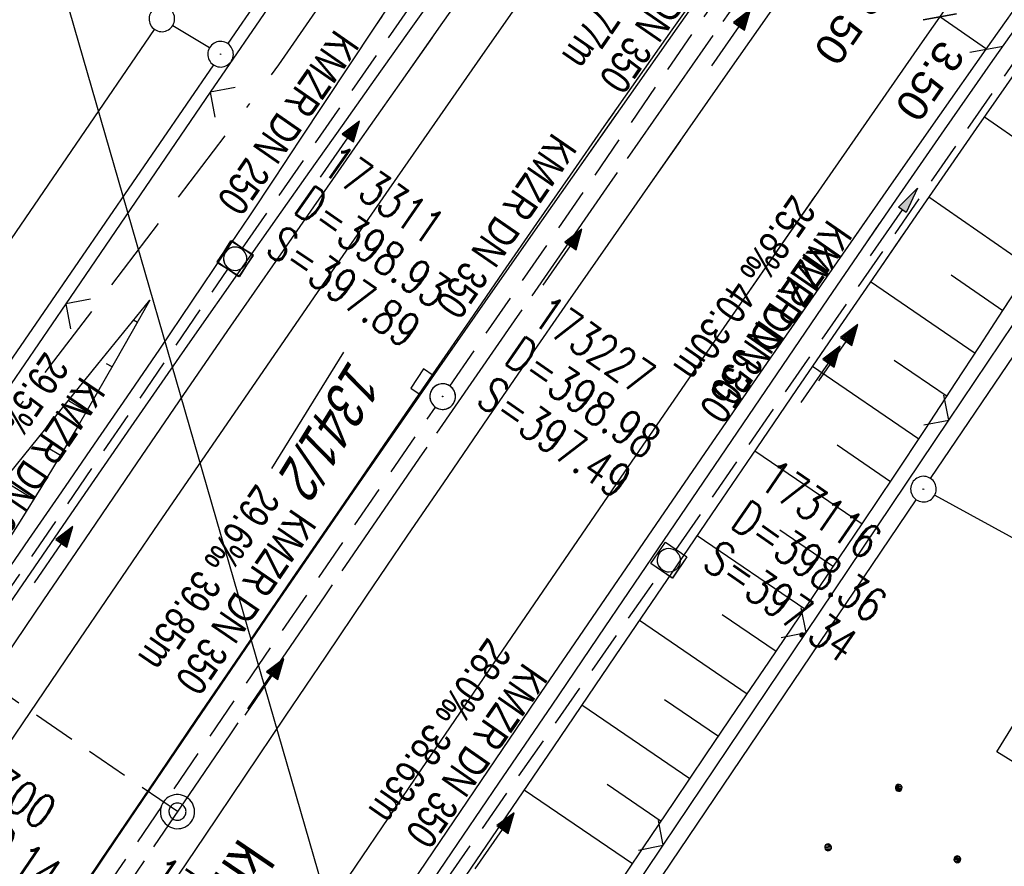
# Model space of a CAD drawing. Extents: x 508608 to 509338, y 452280 to 453218.
# Tile 5 of 29: x 508743 to 508801, y 452381 to 452431. Entities that reach past the tile are written whole.
import ezdxf

# ---------------------------------------------------------------- set-up
doc = ezdxf.new("R2010")
doc.units = 0
doc.header["$LTSCALE"] = 10
doc.header["$MEASUREMENT"] = 0
for name, pattern in [('ACAD_ISO16W100', [73, 15, -6.5, 15, -6.5, 15, -7, 1, -7]), ('ACHSE', [5.5, 4, -0.5, 0.5, -0.5]), ('AUSGEZOGEN', [0]), ('LT00', [0]), ('LT17', [0.15, 0.1, -0.05]), ('STRICHLINIE2', [0.375, 0.25, -0.125])]:
    doc.linetypes.add(name, pattern=pattern)
doc.layers.get('0').update_dxf_attribs({"linetype": 'LT00'})
for name, color, linetype in [('--EK_FBR', 250, 'LT00'), ('--EK_Halt-Pfeil', 4, 'LT00'), ('--EK_Haltung', 7, 'STRICHLINIE2'), ('--EK_Haltung-Text', 140, 'LT00'), ('--EK_Schacht-Text', 5, 'LT00'), ('--EK_ST-93-1', 30, 'LT17'), ('--EL_DFK_AB_L', 21, 'LT00'), ('--EL_DFK_AB_P', 7, 'LT00'), ('--EL_Halt-Pfeil', 4, 'LT00'), ('--EL_Haltung', 182, 'STRICHLINIE2'), ('--EL_Haltung-Text', 182, 'LT00'), ('-AX-093', 35, 'ACHSE'), ('-ST-93-1', 250, 'LT00'), ('-ST-93-5', 250, 'LT00'), ('BAB-KABEL', 220, 'ACAD_ISO16W100'), ('BEMAßUNG', 255, 'Continuous'), ('BW_TEXT_B', 20, 'AUSGEZOGEN'), ('DFK_AB_FLNR', 7, 'Continuous'), ('DFK_AB_L', 21, 'LT00'), ('DFK_AB_P', 7, 'LT00'), ('DFK_GZPKT', 250, 'LT00'), ('DFK_KATASTER', 250, 'LT00'), ('DFK_NUTZUNG', 250, 'LT00'), ('PFEIL', 140, 'AUSGEZOGEN'), ('STROM_FREILTG', 80, 'STROMFREILEITUNG'), ('V119_AFBR_BAB', 250, 'LT00'), ('V119_BOESCH', 250, 'LT00'), ('V119_BOSCHUNG', 250, 'LT00'), ('V119_GRABEN', 250, 'LT00'), ('V119_H_BORD', 8, 'LT00'), ('V119_KA_MULD', 182, 'LT00'), ('V119_KA_PRUF', 182, 'LT00'), ('V119_LD_MARK', 250, 'LT00'), ('V119_SINKK', 182, 'LT00'), ('V119_ZAUN', 40, 'LT00'), ('V120_AFBR_BAB', 250, 'LT00'), ('V120_BOESCH', 250, 'LT00'), ('V120_BOSCHUNG', 250, 'LT00'), ('V120_GRABEN', 250, 'LT00'), ('V120_H_BORD', 8, 'LT00'), ('V120_KA_MULD', 182, 'LT00'), ('V120_KA_PRUF', 182, 'LT00'), ('V120_LD_MARK', 2, 'LT00'), ('V120_SINKK', 182, 'LT00'), ('V120_ZAUN', 40, 'LT00')]:
    doc.layers.add(name, color=color, linetype=linetype)
doc.styles.add('Arial', font='ARIAL.TTF')
doc.styles.add('Arial Fett', font='txt', dxfattribs={"width": 0.8})
doc.styles.add('Haltungsbeschriftung', font='ARIAL.TTF', dxfattribs={"width": 0.75})
doc.styles.add('schachtbeschriftung', font='romans.shx', dxfattribs={"width": 0.75, "height": 2})
doc.styles.get("Standard").update_dxf_attribs({"font": 'ARIAL.TTF'})
doc.styles.add('Strom', font='txt-alt.shx')
doc.linetypes.add('STROMFREILEITUNG', pattern='A,12.7,-5.5,["xx",Strom,S=2.5,R=0,X=-2.6,Y=-0.85],-4.35', length=22.55)

# ---------------------------------------------------------------- blocks, each defined once
blk = doc.blocks.new('SYMB7010')
at = {"color": 0, "linetype": 'ByBlock'}
for points in [[(-0.031408, 0.499213), (-0.093728, 0.49134), (-0.15457, 0.475719), (-0.212975, 0.452595), (-0.268021, 0.422333), (-0.31884, 0.385411), (-0.36463, 0.342411), (-0.40467, 0.29401), (-0.438329, 0.240973), (-0.465074, 0.184136), (-0.484486, 0.124395), (-0.496256, 0.062692), (-0.5002, 0)], [(0.5002, 0), (0.496256, 0.062692), (0.484485, 0.124395), (0.465074, 0.184136), (0.438329, 0.240973), (0.40467, 0.29401), (0.36463, 0.342411), (0.31884, 0.385411), (0.268021, 0.422333), (0.212975, 0.452595), (0.15457, 0.475719), (0.093728, 0.49134), (0.031408, 0.499213), (-0.031408, 0.499213)], [(-0.5002, 0), (-0.496256, -0.062692), (-0.484486, -0.124395), (-0.465075, -0.184136), (-0.438329, -0.240973), (-0.404671, -0.29401), (-0.36463, -0.342411), (-0.31884, -0.385411), (-0.268021, -0.422333), (-0.212975, -0.452595), (-0.154571, -0.475719), (-0.093728, -0.49134), (-0.031408, -0.499213), (0.031408, -0.499213)], [(0.031408, -0.499213), (0.093728, -0.491341), (0.15457, -0.475719), (0.212975, -0.452595), (0.268021, -0.422333), (0.31884, -0.385411), (0.36463, -0.342411), (0.404671, -0.294011), (0.438329, -0.240974), (0.465075, -0.184136), (0.484486, -0.124395), (0.496256, -0.062692), (0.500201, 0)]]:
    blk.add_lwpolyline(points, dxfattribs=at)
blk = doc.blocks.new('SYMB0003')
at = {"color": 0, "linetype": 'ByBlock'}
for p, q in [((-0.015712, 0), (0.010166, 0.012015)), ((0, -0.021257), (-0.015712, 0)), ((0.010166, 0.012015), (0, -0.021257))]:
    blk.add_line(p, q, dxfattribs=at)
for points in [[(-0.031395, 0.499013), (-0.093691, 0.491144), (-0.154509, 0.475528), (-0.21289, 0.452414), (-0.267913, 0.422164), (-0.318712, 0.385257), (-0.364484, 0.342274), (-0.404509, 0.293893), (-0.438154, 0.240877), (-0.464888, 0.184062), (-0.484292, 0.124345), (-0.496058, 0.062667), (-0.5, 0)], [(0.5, 0), (0.496057, 0.062667), (0.484292, 0.124345), (0.464888, 0.184062), (0.438153, 0.240877), (0.404509, 0.293893), (0.364484, 0.342274), (0.318712, 0.385257), (0.267913, 0.422164), (0.21289, 0.452414), (0.154509, 0.475528), (0.093691, 0.491144), (0.031395, 0.499013), (-0.031395, 0.499013)], [(-0.5, 0), (-0.496058, -0.062667), (-0.484292, -0.124345), (-0.464888, -0.184062), (-0.438154, -0.240877), (-0.404509, -0.293893), (-0.364485, -0.342274), (-0.318712, -0.385257), (-0.267914, -0.422164), (-0.21289, -0.452414), (-0.154509, -0.475529), (-0.093691, -0.491144), (-0.031395, -0.499014), (0.031395, -0.499014)], [(0.031395, -0.499014), (0.093691, -0.491144), (0.154509, -0.475529), (0.21289, -0.452414), (0.267914, -0.422164), (0.318712, -0.385257), (0.364485, -0.342274), (0.404509, -0.293893), (0.438154, -0.240877), (0.464889, -0.184062), (0.484292, -0.124345), (0.496058, -0.062667), (0.5, 0)]]:
    blk.add_lwpolyline(points, dxfattribs=at)
blk = doc.blocks.new('Ackerland7')
at = {"layer": 'DFK_NUTZUNG', "color": 0, "linetype": 'ByBlock'}
for p, q in [((-4, 3.928), (-4, 3.67)), ((-3.95, 3.628), (-3.95, 3.97)), ((-3.9, 3.99), (-3.9, 3.607)), ((-3.85, 3.601), (-3.85, 3.997)), ((-3.8, 3.99), (-3.8, 3.607)), ((-3.75, 3.628), (-3.75, 3.97)), ((-3.7, 3.928), (-3.7, 3.67)), ((-3.65, 3.798), (-3.65, 3.8)), ((3.7, 3.929), (3.7, 3.671)), ((3.75, 3.629), (3.75, 3.971)), ((3.8, 3.992), (3.8, 3.608)), ((3.85, 3.602), (3.85, 3.998)), ((3.9, 3.992), (3.9, 3.608)), ((3.95, 3.629), (3.95, 3.971)), ((4, 3.929), (4, 3.671)), ((4.05, 3.799), (4.05, 3.801)), ((-7.85, 0.129), (-7.85, -0.129)), ((-7.8, -0.171), (-7.8, 0.171)), ((-7.75, 0.192), (-7.75, -0.192)), ((-7.7, -0.198), (-7.7, 0.198)), ((-7.65, 0.192), (-7.65, -0.192)), ((-7.6, -0.171), (-7.6, 0.171)), ((-7.55, 0.129), (-7.55, -0.129)), ((-7.5, -0.001), (-7.5, 0.001)), ((-0.15, 0.129), (-0.15, -0.129)), ((-0.1, -0.171), (-0.1, 0.171)), ((-0.05, 0.192), (-0.05, -0.192)), ((0, -0.198), (0, 0.198)), ((0.05, 0.192), (0.05, -0.192)), ((0.1, -0.171), (0.1, 0.171)), ((0.15, 0.129), (0.15, -0.129)), ((0.2, -0.001), (0.2, 0.001)), ((7.55, 0.129), (7.55, -0.129)), ((7.6, -0.171), (7.6, 0.171)), ((7.65, 0.192), (7.65, -0.192)), ((7.7, -0.198), (7.7, 0.198)), ((7.75, 0.192), (7.75, -0.192)), ((7.8, -0.171), (7.8, 0.171)), ((7.85, 0.129), (7.85, -0.129)), ((7.9, -0.001), (7.9, 0.001)), ((-4, -3.671), (-4, -3.929)), ((-3.95, -3.971), (-3.95, -3.629)), ((-3.9, -3.608), (-3.9, -3.992)), ((-3.85, -3.998), (-3.85, -3.602)), ((-3.8, -3.608), (-3.8, -3.992)), ((-3.75, -3.971), (-3.75, -3.629)), ((-3.7, -3.671), (-3.7, -3.929)), ((-3.65, -3.801), (-3.65, -3.799)), ((3.7, -3.671), (3.7, -3.929)), ((3.75, -3.971), (3.75, -3.629)), ((3.8, -3.608), (3.8, -3.992)), ((3.85, -3.998), (3.85, -3.602)), ((3.9, -3.608), (3.9, -3.992)), ((3.95, -3.971), (3.95, -3.629)), ((4, -3.671), (4, -3.929)), ((4.05, -3.801), (4.05, -3.799))]:
    blk.add_line(p, q, dxfattribs=at)
for points in [[(-3.65, 3.799), (-3.67, 3.886), (-3.725, 3.955), (-3.805, 3.994), (-3.894, 3.994), (-3.975, 3.955), (-4.03, 3.886), (-4.05, 3.799), (-4.03, 3.712), (-3.975, 3.642), (-3.894, 3.604), (-3.805, 3.604), (-3.725, 3.642), (-3.67, 3.712), (-3.65, 3.799)], [(4.05, 3.8), (4.03, 3.887), (3.975, 3.956), (3.894, 3.995), (3.805, 3.995), (3.725, 3.956), (3.67, 3.887), (3.65, 3.8), (3.67, 3.713), (3.725, 3.644), (3.805, 3.605), (3.894, 3.605), (3.975, 3.644), (4.03, 3.713), (4.05, 3.8)], [(-7.5, 0), (-7.52, 0.087), (-7.575, 0.156), (-7.655, 0.195), (-7.744, 0.195), (-7.825, 0.156), (-7.88, 0.087), (-7.9, 0)], [(0.2, 0), (0.18, 0.087), (0.125, 0.156), (0.045, 0.195), (-0.044, 0.195), (-0.125, 0.156), (-0.18, 0.087), (-0.2, 0)], [(-0.2, 0), (-0.18, -0.087), (-0.125, -0.156), (-0.044, -0.195), (0.045, -0.195), (0.125, -0.156), (0.18, -0.087), (0.2, 0)], [(7.9, 0), (7.88, 0.087), (7.825, 0.156), (7.744, 0.195), (7.655, 0.195), (7.575, 0.156), (7.52, 0.087), (7.5, 0)], [(7.5, 0), (7.52, -0.087), (7.575, -0.156), (7.655, -0.195), (7.744, -0.195), (7.825, -0.156), (7.88, -0.087), (7.9, 0)], [(-7.9, 0), (-7.88, -0.087), (-7.825, -0.156), (-7.744, -0.195), (-7.655, -0.195), (-7.575, -0.156), (-7.52, -0.087), (-7.5, 0)], [(-3.65, -3.8), (-3.67, -3.713), (-3.725, -3.644), (-3.805, -3.605), (-3.894, -3.605), (-3.975, -3.644), (-4.03, -3.713), (-4.05, -3.8), (-4.03, -3.887), (-3.975, -3.956), (-3.894, -3.995), (-3.805, -3.995), (-3.725, -3.956), (-3.67, -3.887), (-3.65, -3.8)], [(4.05, -3.8), (4.03, -3.713), (3.975, -3.644), (3.894, -3.605), (3.805, -3.605), (3.725, -3.644), (3.67, -3.713), (3.65, -3.8), (3.67, -3.887), (3.725, -3.956), (3.805, -3.995), (3.894, -3.995), (3.975, -3.956), (4.03, -3.887), (4.05, -3.8)]]:
    blk.add_lwpolyline(points, dxfattribs=at)
blk = doc.blocks.new('SYMB2')
at = {"color": 0, "linetype": 'ByBlock', "flags": 128}
for points in [[(-0.031395, 0.499013), (-0.093691, 0.491144), (-0.154509, 0.475528), (-0.21289, 0.452414), (-0.267913, 0.422164), (-0.318712, 0.385257), (-0.364484, 0.342274), (-0.404509, 0.293893), (-0.438154, 0.240877), (-0.464888, 0.184062), (-0.484292, 0.124345), (-0.496058, 0.062667), (-0.5, 0)], [(0.5, 0), (0.496057, 0.062667), (0.484292, 0.124345), (0.464888, 0.184062), (0.438153, 0.240877), (0.404509, 0.293893), (0.364484, 0.342274), (0.318712, 0.385257), (0.267913, 0.422164), (0.21289, 0.452414), (0.154509, 0.475528), (0.093691, 0.491144), (0.031395, 0.499013), (-0.031395, 0.499013)], [(-0.5, 0), (-0.496058, -0.062667), (-0.484292, -0.124345), (-0.464888, -0.184062), (-0.438154, -0.240877), (-0.404509, -0.293893), (-0.364485, -0.342274), (-0.318712, -0.385257), (-0.267914, -0.422164), (-0.21289, -0.452414), (-0.154509, -0.475529), (-0.093691, -0.491144), (-0.031395, -0.499014), (0.031395, -0.499014)], [(0.031395, -0.499014), (0.093691, -0.491144), (0.154509, -0.475529), (0.21289, -0.452414), (0.267914, -0.422164), (0.318712, -0.385257), (0.364485, -0.342274), (0.404509, -0.293893), (0.438154, -0.240877), (0.464889, -0.184062), (0.484292, -0.124345), (0.496058, -0.062667), (0.5, 0)]]:
    blk.add_lwpolyline(points, dxfattribs=at)
blk = doc.blocks.new('SYMB0024')
at = {"color": 0, "linetype": 'ByBlock'}
for p, q in [((-0.5, 0.5), (0, 0)), ((0, 0), (0.5, 0.5))]:
    blk.add_line(p, q, dxfattribs=at)
blk = doc.blocks.new('_Oblique')
at = {"color": 0, "linetype": 'ByBlock', "lineweight": -2}
blk.add_line((-0.5, -0.5), (0.5, 0.5), dxfattribs=at)
blk = doc.blocks.new('Pfreil3')
at = {"layer": 'PFEIL'}
blk.add_hatch(color=256, dxfattribs=at).paths.add_polyline_path([(-1.549, 0.273), (-1.549, -0.273), (0, 0)])
for p, q in [((-1.549, 0), (-4.831, 0)), ((-1.549, -0.273), (-1.549, 0.273)), ((-1.549, 0.273), (0, 0)), ((0, 0), (-1.549, -0.273))]:
    blk.add_line(p, q, dxfattribs=at)
blk = doc.blocks.new('SYMB1210')
at = {"color": 0, "linetype": 'ByBlock'}
blk.add_line((0.018815, -0.179014), (0.055623, -0.17119), dxfattribs=at)
for points in [[(-0.2, -0.2), (-0.2, 0.2), (0.2, 0.2), (0.2, -0.2), (-0.2, -0.2)], [(0.018815, 0.179014), (-0.018815, 0.179014), (-0.055623, 0.17119), (-0.09, 0.155885), (-0.120444, 0.133766), (-0.145623, 0.105801), (-0.164438, 0.073213), (-0.176067, 0.037424), (-0.18, 0)], [(0.18, 0), (0.176067, 0.037424), (0.164438, 0.073213), (0.145623, 0.105801), (0.120444, 0.133766), (0.09, 0.155885), (0.055623, 0.17119), (0.018815, 0.179014)], [(-0.18, 0), (-0.176067, -0.037424), (-0.164438, -0.073213), (-0.145623, -0.105801), (-0.120444, -0.133766), (-0.09, -0.155885), (-0.055623, -0.17119), (-0.018815, -0.179014), (0.018815, -0.179014)], [(0.055623, -0.17119), (0.09, -0.155885), (0.120444, -0.133766), (0.145623, -0.105801), (0.164438, -0.073213), (0.176067, -0.037424), (0.18, 0)]]:
    blk.add_lwpolyline(points, dxfattribs=at)
blk = doc.blocks.new('SYMB0652')
at = {"color": 0, "linetype": 'ByBlock'}
blk.add_lwpolyline([(-0.15, -0.075), (0.15, -0.075), (0.15, 0.075), (-0.15, 0.075), (-0.15, -0.075)], dxfattribs=at)
blk = doc.blocks.new('SYMB0070')
at = {"color": 0, "linetype": 'ByBlock'}
for p, q in [((-0.5, 0), (0.2, 0)), ((0.5, 0), (0.2, 0.1)), ((0.2, 0.1), (0.2, 0)), ((0.468, 0), (0.21, 0.086)), ((0.21, 0.086), (0.21, -0.086)), ((0.21, -0.086), (0.468, 0)), ((0.22, -0.072), (0.437, 0)), ((0.23, -0.058), (0.405, 0)), ((0.24, -0.045), (0.374, 0)), ((0.342, 0), (0.25, 0.031)), ((0.25, 0.031), (0.25, -0.031)), ((0.25, -0.031), (0.342, 0)), ((0.26, -0.017), (0.31, 0)), ((0.27, -0.003), (0.279, 0))]:
    blk.add_line(p, q, dxfattribs=at)
for points in [[(0.2, 0), (0.2, -0.1), (0.5, 0)], [(0.437, 0), (0.22, 0.072), (0.22, -0.072)], [(0.405, 0), (0.23, 0.058), (0.23, -0.058)], [(0.374, 0), (0.24, 0.045), (0.24, -0.045)], [(0.31, 0), (0.26, 0.017), (0.26, -0.017)], [(0.279, 0), (0.27, 0.003), (0.27, -0.003)]]:
    blk.add_lwpolyline(points, dxfattribs=at)

msp = doc.modelspace()

# ---------------------------------------------------------------- linework, layer by layer
at = {"layer": '--EK_FBR'}
for points in [[(508720.473, 452360.941), (508722.396, 452363.868), (508725.219, 452368.153), (508728.051, 452372.431), (508730.894, 452376.703), (508733.631, 452380.794), (508736.378, 452384.878), (508739.133, 452388.957), (508741.894, 452393.032), (508744.66, 452397.103), (508747.392, 452401.115), (508750.13, 452405.123), (508752.874, 452409.127), (508755.627, 452413.125), (508758.389, 452417.116), (508760.793, 452420.57), (508763.204, 452424.02), (508765.62, 452427.465), (508768.041, 452430.908), (508770.464, 452434.348)], [(508743.522, 452346.697), (508745.503, 452349.676), (508747.66, 452352.909), (508750.883, 452357.726), (508754.112, 452362.538), (508757.346, 452367.347), (508760.586, 452372.152), (508763.829, 452376.955), (508767.065, 452381.739), (508770.306, 452386.521), (508773.552, 452391.298), (508776.805, 452396.071), (508780.066, 452400.839), (508783.647, 452406.052), (508787.239, 452411.258), (508790.843, 452416.455), (508794.459, 452421.644), (508797.157, 452425.497), (508799.86, 452429.346), (508802.568, 452433.191)], [(508720.473, 452360.941), (508722.396, 452363.868), (508725.219, 452368.153), (508728.051, 452372.431), (508730.894, 452376.703), (508733.631, 452380.794), (508736.378, 452384.878), (508739.132, 452388.957), (508741.894, 452393.032), (508744.66, 452397.103), (508747.392, 452401.115), (508750.13, 452405.123), (508752.874, 452409.127), (508755.627, 452413.125), (508758.389, 452417.116), (508760.793, 452420.57), (508763.204, 452424.02), (508765.62, 452427.465), (508767.436, 452430.047)], [(508743.522, 452346.697), (508745.503, 452349.676), (508747.66, 452352.909), (508750.883, 452357.726), (508754.112, 452362.538), (508757.346, 452367.347), (508760.586, 452372.152), (508763.829, 452376.955), (508767.065, 452381.739), (508770.306, 452386.521), (508773.552, 452391.298), (508776.805, 452396.071), (508780.066, 452400.839), (508783.647, 452406.052), (508787.239, 452411.258), (508790.843, 452416.455), (508792.93, 452419.45)]]:
    msp.add_lwpolyline(points, dxfattribs=at)
at = {"layer": '--EK_FBR', "color": 2}
for points in [[(508783.238, 452433.016), (508781.452, 452430.492), (508779.461, 452427.661), (508777.477, 452424.824), (508775.5, 452421.983), (508773.529, 452419.138), (508771.561, 452416.29), (508769.596, 452413.44), (508767.633, 452410.589), (508764.826, 452406.51), (508762.021, 452402.429), (508759.219, 452398.346), (508756.424, 452394.259), (508753.635, 452390.167), (508750.828, 452386.03), (508748.028, 452381.887), (508745.235, 452377.74), (508742.448, 452373.589), (508739.666, 452369.434), (508736.862, 452365.237), (508734.064, 452361.037), (508731.272, 452356.833), (508730.068, 452355.012)], [(508733.613, 452352.821), (508734.274, 452353.809), (508736.173, 452356.639), (508738.074, 452359.468), (508742.077, 452365.418), (508746.08, 452371.367), (508750.084, 452377.316), (508754.089, 452383.264), (508756.457, 452386.78), (508758.826, 452390.296), (508761.198, 452393.809), (508763.574, 452397.32), (508765.955, 452400.828), (508768.344, 452404.33), (508770.74, 452407.827), (508773.059, 452411.192), (508775.385, 452414.553), (508777.717, 452417.909), (508780.054, 452421.261), (508782.395, 452424.612), (508784.737, 452427.961), (508787.825, 452432.373)], [(508778.046, 452425.637), (508777.477, 452424.824), (508775.5, 452421.983), (508773.529, 452419.138), (508771.561, 452416.29), (508769.596, 452413.44), (508767.633, 452410.589), (508764.826, 452406.51), (508762.021, 452402.429), (508759.219, 452398.346), (508756.424, 452394.259), (508753.635, 452390.167), (508750.828, 452386.03), (508748.028, 452381.887), (508745.235, 452377.74), (508742.448, 452373.589), (508739.666, 452369.434), (508736.862, 452365.237), (508734.064, 452361.037), (508731.272, 452356.833), (508730.068, 452355.012)], [(508733.613, 452352.821), (508734.274, 452353.809), (508736.173, 452356.639), (508738.074, 452359.468), (508742.076, 452365.418), (508746.08, 452371.367), (508750.084, 452377.316), (508754.089, 452383.264), (508756.457, 452386.78), (508758.826, 452390.296), (508761.198, 452393.809), (508763.574, 452397.32), (508765.955, 452400.828), (508768.344, 452404.33), (508770.74, 452407.827), (508773.059, 452411.192), (508775.385, 452414.553), (508777.717, 452417.909), (508780.054, 452421.261), (508781.971, 452424.005)]]:
    msp.add_lwpolyline(points, dxfattribs=at)
at = {"layer": '--EK_Haltung'}
for p, q in [((508756.303, 452417.699), (508777.703, 452448.51)), ((508768.454, 452409.624), (508789.585, 452440.325)), ((508781.706, 452400.042), (508803.81, 452431.933)), ((508733.381, 452384.152), (508755.452, 452416.463)), ((508745.935, 452376.752), (508767.605, 452408.387)), ((508759.654, 452368.325), (508780.851, 452398.81))]:
    msp.add_line(p, q, dxfattribs=at)
at = {"layer": '--EK_ST-93-1', "ltscale": 2.5}
msp.add_line((508752.495, 452384.699), (508719.476, 452407.269), dxfattribs=at)
at = {"layer": '--EL_DFK_AB_L'}
for p, q in [((508774.376, 452457.251), (508755.445, 452429.678)), ((508796.61, 452404.21), (508815.651, 452432.387)), ((508754.596, 452428.442), (508711.886, 452366.247)), ((508761.77, 452352.661), (508795.77, 452402.967))]:
    msp.add_line(p, q, dxfattribs=at)
at = {"layer": '--EL_Haltung'}
for p, q in [((508756.303, 452417.699), (508777.703, 452448.51)), ((508768.454, 452409.624), (508789.585, 452440.325)), ((508781.706, 452400.042), (508803.81, 452431.933)), ((508733.381, 452384.152), (508755.452, 452416.463)), ((508745.935, 452376.752), (508767.605, 452408.387)), ((508759.654, 452368.325), (508780.851, 452398.81))]:
    msp.add_line(p, q, dxfattribs=at)
at = {"layer": '-AX-093', "ltscale": 0.2}
msp.add_lwpolyline([(508817.283, 452477.466), (508811.613, 452469.491), (508805.95, 452461.51), (508800.297, 452453.522), (508794.655, 452445.527), (508789.025, 452437.523), (508783.409, 452429.509), (508777.808, 452421.484), (508772.225, 452413.448), (508766.661, 452405.398), (508761.117, 452397.334), (508755.595, 452389.255), (508750.096, 452381.161), (508744.623, 452373.049), (508739.177, 452364.919), (508733.759, 452356.77), (508731.867, 452353.9)], dxfattribs=at)
at = {"layer": 'BAB-KABEL', "ltscale": 0.03, "flags": 128}
msp.add_lwpolyline([(509190.651, 453157.756), (509176.335, 453125.194), (509165.056, 453100.23), (509153.554, 453075.091), (509148.008, 453065.444), (509135.547, 453045.813), (509128.337, 453033.069), (509117.314, 453012.001), (509114.663, 453006.919), (509112.342, 453002.503), (509098.175, 452970.206), (509087.823, 452945.927), (509068.412, 452910.699), (509057.011, 452890.434), (509045.184, 452869.954), (509035.907, 452854.995), (509027.042, 452839.795), (508937.352, 452697.26), (508924.423, 452675.354), (508908.208, 452648.439), (508891.305, 452622.222), (508871.47, 452591.866), (508849.046, 452558.761), (508826.972, 452526.862), (508801.719, 452487.695), (508789.668, 452493.615), (508767.907, 452468.506), (508776.275, 452454.526), (508770.901, 452446.657), (508758.419, 452428.428), (508739.68, 452403.76), (508729.292, 452388.818), (508718.54, 452373.233), (508713.228, 452365.418)], dxfattribs=at)
at = {"layer": 'BEMAßUNG'}
msp.add_line((508799.876, 452429.358), (508797.153, 452431.25), dxfattribs=at)
at = {"layer": 'BW_TEXT_B'}
msp.add_lwpolyline([(508865.815, 452398.466), (508843.176, 452361.83), (508800.491, 452388.208), (508823.13, 452424.843)], close=True, dxfattribs=at)
at = {"layer": 'DFK_AB_L'}
for p, q in [((508774.376, 452457.251), (508755.445, 452429.678)), ((508796.61, 452404.21), (508815.651, 452432.387)), ((508754.596, 452428.442), (508711.886, 452366.247)), ((508761.77, 452352.661), (508795.77, 452402.967))]:
    msp.add_line(p, q, dxfattribs=at)
at = {"layer": 'DFK_KATASTER'}
for p, q in [((508708.504, 452368.337), (508751.156, 452430.51)), ((508708.504, 452368.337), (508751.156, 452430.51)), ((508752.223, 452430.742), (508754.378, 452429.446)), ((508754.596, 452428.442), (508711.886, 452366.247)), ((508796.849, 452403.23), (508823.52, 452388.688))]:
    msp.add_line(p, q, dxfattribs=at)
at = {"layer": 'STROM_FREILTG', "ltscale": 0.05, "flags": 128}
msp.add_lwpolyline([(508776.616, 452326.247), (508725.877, 452501.803), (508702.089, 452583.452)], dxfattribs=at)
at = {"layer": 'V119_AFBR_BAB'}
for points in [[(508720.473, 452360.941), (508722.396, 452363.868), (508725.219, 452368.153), (508728.051, 452372.431), (508730.894, 452376.703), (508733.631, 452380.794), (508736.378, 452384.878), (508739.133, 452388.957), (508741.894, 452393.032), (508744.66, 452397.103), (508747.392, 452401.115), (508750.13, 452405.123), (508752.874, 452409.127), (508755.627, 452413.125), (508758.389, 452417.116), (508760.793, 452420.57), (508763.204, 452424.02), (508765.62, 452427.465), (508768.041, 452430.908), (508770.464, 452434.348)], [(508743.522, 452346.697), (508745.503, 452349.676), (508747.66, 452352.909), (508750.883, 452357.726), (508754.112, 452362.538), (508757.346, 452367.347), (508760.586, 452372.152), (508763.829, 452376.955), (508767.065, 452381.739), (508770.306, 452386.521), (508773.552, 452391.298), (508776.805, 452396.071), (508780.066, 452400.839), (508783.647, 452406.052), (508787.239, 452411.258), (508790.843, 452416.455), (508794.459, 452421.644), (508797.157, 452425.497), (508799.86, 452429.346), (508802.568, 452433.191)]]:
    msp.add_lwpolyline(points, dxfattribs=at)
at = {"layer": 'V119_AFBR_BAB', "color": 0}
for points in [[(508783.238, 452433.016), (508781.452, 452430.492), (508779.461, 452427.661), (508777.477, 452424.824), (508775.5, 452421.983), (508773.529, 452419.138), (508771.561, 452416.29), (508769.596, 452413.44), (508767.633, 452410.589), (508764.826, 452406.51), (508762.021, 452402.429), (508759.219, 452398.346), (508756.424, 452394.259), (508753.635, 452390.167), (508750.828, 452386.03), (508748.028, 452381.887), (508745.235, 452377.74), (508742.448, 452373.589), (508739.666, 452369.434), (508736.862, 452365.237), (508734.064, 452361.037), (508731.272, 452356.833), (508730.068, 452355.012)], [(508733.613, 452352.821), (508734.274, 452353.809), (508736.173, 452356.639), (508738.074, 452359.468), (508742.077, 452365.418), (508746.08, 452371.367), (508750.084, 452377.316), (508754.089, 452383.264), (508756.457, 452386.78), (508758.826, 452390.296), (508761.198, 452393.809), (508763.574, 452397.32), (508765.955, 452400.828), (508768.344, 452404.33), (508770.74, 452407.827), (508773.059, 452411.192), (508775.385, 452414.553), (508777.717, 452417.909), (508780.054, 452421.261), (508782.395, 452424.612), (508784.737, 452427.961), (508787.825, 452432.373)]]:
    msp.add_lwpolyline(points, dxfattribs=at)
at = {"layer": 'V119_BOESCH'}
for points in [[(508777.943, 452379.844), (508779.77, 452382.573), (508781.604, 452385.297), (508783.443, 452388.017), (508785.285, 452390.736), (508787.127, 452393.454), (508788.968, 452396.173), (508790.807, 452398.894), (508792.64, 452401.618), (508794.467, 452404.347), (508796.285, 452407.082), (508798.092, 452409.824), (508799.472, 452411.934), (508800.847, 452414.048), (508802.22, 452416.164)], [(508714.416, 452364.683), (508715.228, 452366.027), (508716.222, 452367.68), (508717.216, 452369.332), (508718.213, 452370.981), (508719.217, 452372.626), (508720.232, 452374.264), (508721.261, 452375.894), (508722.866, 452378.365), (508724.508, 452380.812), (508726.187, 452383.237), (508727.899, 452385.639), (508729.641, 452388.02), (508731.412, 452390.381), (508733.208, 452392.721), (508734.611, 452394.515), (508736.025, 452396.3), (508737.448, 452398.078), (508738.877, 452399.849), (508740.311, 452401.618), (508741.746, 452403.385), (508744.794, 452407.14), (508747.84, 452410.897), (508750.885, 452414.655)], [(508750.885, 452414.655), (508749.84, 452412.81), (508748.792, 452410.968), (508747.736, 452409.13), (508746.671, 452407.298), (508745.592, 452405.474), (508744.496, 452403.662), (508743.379, 452401.862), (508742.396, 452400.318)]]:
    msp.add_lwpolyline(points, dxfattribs=at)
at = {"layer": 'V119_BOSCHUNG'}
for p, q in [((508799.756, 452425.397), (508805.597, 452421.338)), ((508796.504, 452420.702), (508802.473, 452416.554)), ((508797.82, 452416.134), (508800.845, 452414.046)), ((508793.088, 452415.741), (508799.215, 452411.541)), ((508750.146, 452413.35), (508749.928, 452413.473)), ((508748.661, 452410.74), (508748.338, 452410.926)), ((508789.691, 452410.781), (508795.924, 452406.537)), ((508794.481, 452411.149), (508797.578, 452409.041)), ((508747.163, 452408.14), (508746.106, 452408.758)), ((508791.13, 452406.172), (508794.262, 452404.039)), ((508745.635, 452405.548), (508744.919, 452405.979)), ((508786.309, 452405.825), (508792.592, 452401.547)), ((508744.073, 452402.975), (508742.302, 452404.07)), ((508787.768, 452401.202), (508790.917, 452399.058)), ((508782.931, 452400.866), (508789.238, 452396.572)), ((508779.555, 452395.906), (508785.873, 452391.604)), ((508784.4, 452396.237), (508787.556, 452394.088)), ((508781.029, 452391.274), (508784.19, 452389.121)), ((508776.18, 452390.946), (508782.509, 452386.636)), ((508772.805, 452385.985), (508779.157, 452381.659)), ((508777.661, 452386.307), (508780.831, 452384.149))]:
    msp.add_line(p, q, dxfattribs=at)
at = {"layer": 'V119_GRABEN'}
for points in [[(508815.118, 452447.255), (508809.856, 452439.807), (508806.316, 452434.783), (508802.79, 452429.75), (508799.277, 452424.707), (508795.78, 452419.653), (508793.434, 452416.244), (508791.093, 452412.831), (508788.758, 452409.415), (508786.426, 452405.997), (508784.096, 452402.577), (508781.767, 452399.156), (508778.14, 452393.827), (508774.514, 452388.498), (508770.889, 452383.168), (508767.265, 452377.837), (508763.645, 452372.504), (508760.027, 452367.169), (508756.262, 452361.609), (508752.503, 452356.045), (508748.749, 452350.477), (508745.42, 452345.525)], [(508719.15, 452361.758), (508721.254, 452364.962), (508724.279, 452369.539), (508727.316, 452374.109), (508730.364, 452378.672), (508733.421, 452383.228), (508736.669, 452388.047), (508739.928, 452392.859), (508743.2, 452397.663), (508746.485, 452402.457), (508749.784, 452407.241), (508753.1, 452412.013), (508756.433, 452416.774), (508758.34, 452419.481), (508760.251, 452422.184), (508762.164, 452424.886), (508764.078, 452427.588), (508765.992, 452430.29), (508767.902, 452432.995)], [(508741.869, 452397.861), (508743.792, 452400.644), (508745.715, 452403.428), (508747.635, 452406.213), (508749.552, 452409.002), (508751.461, 452411.794), (508753.363, 452414.593), (508755.253, 452417.399), (508756.726, 452419.602), (508758.192, 452421.809), (508759.656, 452424.018), (508761.119, 452426.228), (508762.584, 452428.436), (508764.053, 452430.642), (508765.528, 452432.843)], [(508803.079, 452432.739), (508800.235, 452428.689), (508797.405, 452424.63), (508794.588, 452420.562), (508792.582, 452417.646), (508790.583, 452414.725), (508788.588, 452411.802), (508786.598, 452408.875), (508784.609, 452405.947), (508782.622, 452403.019), (508780.635, 452400.09), (508777.527, 452395.515), (508774.416, 452390.941), (508771.304, 452386.367), (508768.193, 452381.794), (508765.084, 452377.219), (508761.978, 452372.642), (508758.877, 452368.062), (508754.353, 452361.356), (508749.841, 452354.641), (508745.341, 452347.919), (508744.232, 452346.258)]]:
    msp.add_lwpolyline(points, dxfattribs=at)
at = {"layer": 'V119_H_BORD'}
msp.add_lwpolyline([(508730.148, 452354.962), (508730.391, 452355.332), (508734.986, 452362.283), (508739.6, 452369.222), (508744.235, 452376.146), (508748.89, 452383.057), (508753.566, 452389.953), (508758.265, 452396.834), (508762.986, 452403.7), (508767.73, 452410.549), (508770.527, 452414.564), (508773.33, 452418.574), (508776.139, 452422.581), (508778.951, 452426.586), (508781.765, 452430.589), (508784.58, 452434.591)], dxfattribs=at)
at = {"layer": 'V119_LD_MARK'}
for points in [[(508723.027, 452359.363), (508723.935, 452360.743), (508728.467, 452367.582), (508733.018, 452374.408), (508737.589, 452381.221), (508742.178, 452388.021), (508746.785, 452394.809), (508751.409, 452401.585), (508756.049, 452408.35), (508760.705, 452415.105), (508765.375, 452421.849), (508770.059, 452428.584), (508774.756, 452435.309), (508779.183, 452441.623), (508783.621, 452447.931), (508788.067, 452454.232), (508792.522, 452460.527), (508796.984, 452466.817), (508801.452, 452473.102), (508805.926, 452479.384)], [(508828.644, 452475.816), (508825.465, 452471.327), (508822.283, 452466.838), (508819.426, 452462.811), (508816.567, 452458.785), (508813.71, 452454.759), (508810.854, 452450.731), (508808.003, 452446.7), (508802.05, 452438.249), (508796.12, 452429.781), (508790.213, 452421.297), (508784.328, 452412.798), (508778.464, 452404.285), (508772.62, 452395.757), (508766.797, 452387.215), (508760.992, 452378.66), (508757.274, 452373.158), (508753.564, 452367.65), (508749.863, 452362.136), (508746.173, 452356.614), (508742.495, 452351.086), (508740.731, 452348.422)]]:
    msp.add_lwpolyline(points, dxfattribs=at)
at = {"layer": 'V119_ZAUN'}
for p, q in [((508762.878, 452439.211), (508754.414, 452426.827)), ((508754.414, 452426.827), (508745.95, 452414.443)), ((508797.678, 452407.634), (508806.041, 452420.086)), ((508745.95, 452414.443), (508737.486, 452402.06)), ((508789.315, 452395.182), (508797.678, 452407.634)), ((508780.951, 452382.73), (508789.315, 452395.182))]:
    msp.add_line(p, q, dxfattribs=at)
msp.add_lwpolyline([(508772.593, 452370.275), (508773.113, 452371.06), (508780.951, 452382.73)], dxfattribs=at)
at = {"layer": 'V120_AFBR_BAB'}
for points in [[(508720.473, 452360.941), (508722.396, 452363.868), (508725.219, 452368.153), (508728.051, 452372.431), (508730.894, 452376.703), (508733.631, 452380.794), (508736.378, 452384.878), (508739.132, 452388.957), (508741.894, 452393.032), (508744.66, 452397.103), (508747.392, 452401.115), (508750.13, 452405.123), (508752.874, 452409.127), (508755.627, 452413.125), (508758.389, 452417.116), (508760.793, 452420.57), (508763.204, 452424.02), (508765.62, 452427.465), (508767.436, 452430.047)], [(508743.522, 452346.697), (508745.503, 452349.676), (508747.66, 452352.909), (508750.883, 452357.726), (508754.112, 452362.538), (508757.346, 452367.347), (508760.586, 452372.152), (508763.829, 452376.955), (508767.065, 452381.739), (508770.306, 452386.521), (508773.552, 452391.298), (508776.805, 452396.071), (508780.066, 452400.839), (508783.647, 452406.052), (508787.239, 452411.258), (508790.843, 452416.455), (508792.93, 452419.45)]]:
    msp.add_lwpolyline(points, dxfattribs=at)
at = {"layer": 'V120_AFBR_BAB', "color": 0}
for points in [[(508778.046, 452425.637), (508777.477, 452424.824), (508775.5, 452421.983), (508773.529, 452419.138), (508771.561, 452416.29), (508769.596, 452413.44), (508767.633, 452410.589), (508764.826, 452406.51), (508762.021, 452402.429), (508759.219, 452398.346), (508756.424, 452394.259), (508753.635, 452390.167), (508750.828, 452386.03), (508748.028, 452381.887), (508745.235, 452377.74), (508742.448, 452373.589), (508739.666, 452369.434), (508736.862, 452365.237), (508734.064, 452361.037), (508731.272, 452356.833), (508730.068, 452355.012)], [(508733.613, 452352.821), (508734.274, 452353.809), (508736.173, 452356.639), (508738.074, 452359.468), (508742.076, 452365.418), (508746.08, 452371.367), (508750.084, 452377.316), (508754.089, 452383.264), (508756.457, 452386.78), (508758.826, 452390.296), (508761.198, 452393.809), (508763.574, 452397.32), (508765.955, 452400.828), (508768.344, 452404.33), (508770.74, 452407.827), (508773.059, 452411.192), (508775.385, 452414.553), (508777.717, 452417.909), (508780.054, 452421.261), (508781.971, 452424.005)]]:
    msp.add_lwpolyline(points, dxfattribs=at)
at = {"layer": 'V120_BOESCH'}
for points in [[(508777.943, 452379.844), (508779.77, 452382.573), (508781.604, 452385.297), (508783.443, 452388.017), (508785.284, 452390.736), (508787.127, 452393.454), (508788.968, 452396.173), (508790.807, 452398.894), (508792.64, 452401.618), (508794.467, 452404.347), (508796.285, 452407.082), (508798.092, 452409.824), (508799.472, 452411.934), (508800.847, 452414.049), (508801.926, 452415.71)], [(508714.416, 452364.683), (508715.228, 452366.027), (508716.222, 452367.68), (508717.216, 452369.332), (508718.213, 452370.981), (508719.217, 452372.626), (508720.232, 452374.264), (508721.261, 452375.894), (508722.866, 452378.365), (508724.508, 452380.812), (508726.187, 452383.237), (508727.899, 452385.639), (508729.641, 452388.02), (508731.412, 452390.381), (508733.208, 452392.721), (508734.611, 452394.515), (508736.025, 452396.3), (508737.448, 452398.078), (508738.877, 452399.849), (508740.311, 452401.618), (508741.746, 452403.385), (508744.794, 452407.14), (508747.84, 452410.897), (508750.885, 452414.655)], [(508750.885, 452414.655), (508749.84, 452412.81), (508748.792, 452410.968), (508747.736, 452409.13), (508746.671, 452407.298), (508745.592, 452405.474), (508744.496, 452403.662), (508743.379, 452401.862), (508742.396, 452400.318)]]:
    msp.add_lwpolyline(points, dxfattribs=at)
at = {"layer": 'V120_BOSCHUNG'}
for p, q in [((508797.82, 452416.134), (508800.845, 452414.046)), ((508793.088, 452415.741), (508799.215, 452411.541)), ((508750.146, 452413.35), (508749.928, 452413.473)), ((508748.661, 452410.74), (508748.338, 452410.926)), ((508789.691, 452410.781), (508795.924, 452406.537)), ((508794.481, 452411.149), (508797.578, 452409.041)), ((508747.163, 452408.14), (508746.106, 452408.758)), ((508791.13, 452406.172), (508794.262, 452404.04)), ((508745.635, 452405.548), (508744.919, 452405.979)), ((508786.309, 452405.826), (508792.592, 452401.547)), ((508744.073, 452402.975), (508742.302, 452404.07)), ((508787.768, 452401.202), (508790.917, 452399.058)), ((508782.931, 452400.866), (508789.238, 452396.572)), ((508779.555, 452395.906), (508785.873, 452391.604)), ((508784.4, 452396.237), (508787.556, 452394.088)), ((508781.029, 452391.274), (508784.19, 452389.121)), ((508776.179, 452390.946), (508782.509, 452386.636)), ((508772.804, 452385.985), (508779.157, 452381.659)), ((508777.661, 452386.308), (508780.831, 452384.149))]:
    msp.add_line(p, q, dxfattribs=at)
at = {"layer": 'V120_GRABEN'}
for points in [[(508741.869, 452397.861), (508743.792, 452400.644), (508745.715, 452403.428), (508747.635, 452406.213), (508749.552, 452409.002), (508751.461, 452411.794), (508753.362, 452414.593), (508755.253, 452417.399), (508756.725, 452419.602), (508758.192, 452421.809), (508759.656, 452424.018), (508761.119, 452426.228), (508762.584, 452428.436), (508764.053, 452430.642), (508764.478, 452431.277)], [(508719.15, 452361.758), (508721.254, 452364.962), (508724.279, 452369.539), (508727.316, 452374.109), (508730.364, 452378.672), (508733.421, 452383.228), (508736.669, 452388.047), (508739.928, 452392.859), (508743.2, 452397.663), (508746.485, 452402.457), (508749.784, 452407.241), (508753.1, 452412.013), (508756.433, 452416.774), (508758.34, 452419.481), (508760.251, 452422.184), (508762.164, 452424.886), (508764.078, 452427.588), (508765.991, 452430.29), (508766.186, 452430.566)], [(508793.624, 452419.161), (508792.582, 452417.646), (508790.583, 452414.725), (508788.588, 452411.802), (508786.598, 452408.875), (508784.609, 452405.947), (508782.622, 452403.019), (508780.635, 452400.09), (508777.527, 452395.515), (508774.416, 452390.941), (508771.304, 452386.368), (508768.193, 452381.794), (508765.084, 452377.219), (508761.978, 452372.642), (508758.877, 452368.062), (508754.353, 452361.356), (508749.841, 452354.641), (508745.341, 452347.919), (508744.232, 452346.259)], [(508795.037, 452418.574), (508793.434, 452416.244), (508791.093, 452412.831), (508788.758, 452409.415), (508786.425, 452405.997), (508784.096, 452402.577), (508781.767, 452399.156), (508778.14, 452393.827), (508774.514, 452388.498), (508770.889, 452383.168), (508767.265, 452377.837), (508763.645, 452372.504), (508760.027, 452367.169), (508756.262, 452361.609), (508752.503, 452356.045), (508748.749, 452350.477), (508745.42, 452345.525)]]:
    msp.add_lwpolyline(points, dxfattribs=at)
at = {"layer": 'V120_H_BORD'}
msp.add_lwpolyline([(508730.148, 452354.962), (508730.391, 452355.332), (508734.986, 452362.283), (508739.6, 452369.222), (508744.235, 452376.146), (508748.89, 452383.057), (508753.566, 452389.953), (508758.265, 452396.834), (508762.986, 452403.7), (508767.73, 452410.549), (508770.527, 452414.564), (508773.33, 452418.574), (508776.139, 452422.581), (508778.231, 452425.56)], dxfattribs=at)
at = {"layer": 'V120_LD_MARK', "color": 0}
for points in [[(508723.027, 452359.363), (508723.935, 452360.743), (508728.467, 452367.582), (508733.018, 452374.408), (508737.589, 452381.221), (508742.178, 452388.021), (508746.785, 452394.809), (508751.409, 452401.585), (508756.049, 452408.35), (508760.704, 452415.105), (508765.375, 452421.849), (508770.059, 452428.584), (508770.261, 452428.873)], [(508789.827, 452420.739), (508784.328, 452412.798), (508778.464, 452404.285), (508772.62, 452395.757), (508766.797, 452387.215), (508760.992, 452378.66), (508757.273, 452373.158), (508753.563, 452367.65), (508749.863, 452362.136), (508746.173, 452356.614), (508742.495, 452351.086), (508740.731, 452348.422)]]:
    msp.add_lwpolyline(points, dxfattribs=at)
at = {"layer": 'V120_ZAUN'}
for p, q in [((508759.009, 452433.55), (508754.414, 452426.827)), ((508754.414, 452426.827), (508745.95, 452414.443)), ((508797.678, 452407.634), (508802.845, 452415.328)), ((508745.95, 452414.443), (508737.486, 452402.06)), ((508789.315, 452395.182), (508797.678, 452407.634)), ((508780.951, 452382.73), (508789.315, 452395.182))]:
    msp.add_line(p, q, dxfattribs=at)
msp.add_lwpolyline([(508772.592, 452370.275), (508773.113, 452371.06), (508780.951, 452382.73)], dxfattribs=at)

# ---------------------------------------------------------------- block references
at = {"layer": '--EK_Halt-Pfeil', "yscale": 4, "zscale": 4}
for p, xscale, rotation in [((508784.932, 452430.026), 4.000000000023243, 55.46128999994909), ((508791.205, 452411.576), 4.000000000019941, 55.27345999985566), ((508745.242, 452399.744), 4.000000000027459, 55.66339000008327), ((508757.595, 452392.005), 4.00000000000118, 55.58968000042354), ((508771.073, 452382.996), 4.000000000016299, 55.18887999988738)]:
    msp.add_blockref('SYMB0070', p, dxfattribs=dict(at, xscale=xscale, rotation=rotation))
at = {"layer": '--EL_DFK_AB_P', "xscale": 1.500000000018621, "yscale": 1.5, "zscale": 1.5, "rotation": 264.7377099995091}
for p in [(508755.02, 452429.058), (508796.19, 452403.588)]:
    msp.add_blockref('SYMB0003', p, dxfattribs=at)
at = {"layer": '--EL_Halt-Pfeil', "yscale": 4, "zscale": 4}
for p, xscale, rotation in [((508762.02, 452423.499), 4.000000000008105, 55.21707999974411), ((508775.055, 452417.174), 4.000000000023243, 55.46128999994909), ((508790.169, 452410.307), 4.000000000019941, 55.27345999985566), ((508745.242, 452399.744), 4.000000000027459, 55.66339000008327), ((508757.595, 452392.005), 4.00000000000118, 55.58968000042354), ((508771.073, 452382.996), 4.000000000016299, 55.18887999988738)]:
    msp.add_blockref('SYMB0070', p, dxfattribs=dict(at, xscale=xscale, rotation=rotation))
at = {"layer": '-ST-93-1', "rotation": 274.1956499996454}
msp.add_blockref('SYMB2', (508752.495, 452384.699), dxfattribs=at)
at = {"layer": '-ST-93-5', "xscale": 1.999999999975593, "yscale": 2, "zscale": 2, "rotation": 274.1956499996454}
msp.add_blockref('SYMB2', (508752.495, 452384.699), dxfattribs=at)
at = {"layer": 'BEMAßUNG', "xscale": 1.4, "yscale": 1.4, "zscale": 1.4}
for p, rotation in [((508797.153, 452431.25), 145.1927488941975), ((508797.155, 452431.249), 325.3119404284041), ((508799.876, 452429.358), 325.1927488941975)]:
    msp.add_blockref('_Oblique', p, dxfattribs=dict(at, rotation=rotation))
at = {"layer": 'DFK_AB_P', "xscale": 1.500000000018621, "yscale": 1.5, "zscale": 1.5, "rotation": 264.7377099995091}
for p in [(508755.02, 452429.058), (508796.19, 452403.588)]:
    msp.add_blockref('SYMB0003', p, dxfattribs=at)
at = {"layer": 'DFK_GZPKT', "xscale": 1.500000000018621, "yscale": 1.5, "zscale": 1.5, "rotation": 264.7377099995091}
msp.add_blockref('SYMB7010', (508751.58, 452431.129), dxfattribs=at)
at = {"layer": 'DFK_NUTZUNG', "rotation": 264.7376999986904}
msp.add_blockref('Ackerland7', (508794.036, 452378.424), dxfattribs=at)
at = {"layer": 'PFEIL', "rotation": 55.04710685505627}
msp.add_blockref('Pfreil3', (508795.832, 452421.213), dxfattribs=at)
at = {"layer": 'V119_KA_MULD', "zscale": 3.8}
for p, xscale, yscale, rotation in [((508755.875, 452417.083), 3.8, 3.8, 238.28581), ((508781.279, 452399.426), 3.799999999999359, 3.799999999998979, 235.7604299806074)]:
    msp.add_blockref('SYMB1210', p, dxfattribs=dict(at, xscale=xscale, yscale=yscale, rotation=rotation))
at = {"layer": 'V119_KA_PRUF', "xscale": 1.5, "yscale": 1.5, "zscale": 1.5, "rotation": 238.28581}
msp.add_blockref('SYMB0003', (508768.029, 452409.007), dxfattribs=at)
at = {"layer": 'V119_SINKK', "xscale": 4.500000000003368, "yscale": 4.500000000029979, "zscale": 4.5, "rotation": 236.1931780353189}
msp.add_blockref('SYMB0652', (508766.815, 452409.877), dxfattribs=at)
at = {"layer": 'V119_ZAUN', "xscale": 2.1, "yscale": 2.1, "zscale": 2.1}
for p, rotation in [((508754.414, 452426.827), 235.64816), ((508745.95, 452414.443), 235.64816), ((508797.678, 452407.634), 56.11358), ((508789.315, 452395.182), 56.11358), ((508780.951, 452382.73), 56.11358)]:
    msp.add_blockref('SYMB0024', p, dxfattribs=dict(at, rotation=rotation))
at = {"layer": 'V120_KA_MULD', "zscale": 3.8}
for p, xscale, yscale, rotation in [((508755.875, 452417.083), 3.800000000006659, 3.800000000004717, 235.0028411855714), ((508781.279, 452399.426), 3.799999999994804, 3.799999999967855, 55.83913341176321)]:
    msp.add_blockref('SYMB1210', p, dxfattribs=dict(at, xscale=xscale, yscale=yscale, rotation=rotation))
at = {"layer": 'V120_KA_PRUF', "xscale": 1.5, "yscale": 1.5, "zscale": 1.5, "rotation": 247.428}
msp.add_blockref('SYMB0003', (508768.029, 452409.007), dxfattribs=at)
at = {"layer": 'V120_SINKK', "xscale": 4.500000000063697, "yscale": 4.499999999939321, "zscale": 4.5, "rotation": 55.92303458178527}
msp.add_blockref('SYMB0652', (508766.815, 452409.877), dxfattribs=at)
at = {"layer": 'V120_ZAUN', "xscale": 2.1, "yscale": 2.1, "zscale": 2.1}
for p, rotation in [((508754.414, 452426.827), 235.64759), ((508745.95, 452414.443), 235.64759), ((508797.678, 452407.634), 56.1119), ((508789.315, 452395.182), 56.1119), ((508780.951, 452382.73), 56.1119)]:
    msp.add_blockref('SYMB0024', p, dxfattribs=dict(at, rotation=rotation))

# ---------------------------------------------------------------- texts
at = {"layer": '--EK_Haltung-Text', "style": 'Haltungsbeschriftung', "width": 0.75}
for s, rotation, p in [('27.6‰ 38.77m', -124.5387, (508781.961, 452439.179)), ('KMZR DN 350', -124.5387, (508784.069, 452437.727)), ('25.8‰ 40.30m', -124.72653, (508788.511, 452420.917)), ('KMZR DN 350', -124.72653, (508790.615, 452419.458)), ('29.5‰ 40.63m', -124.3366, (508744.745, 452411.71)), ('KMZR DN 250', -124.3366, (508746.859, 452410.266)), ('29.6‰ 39.85m', -124.41031, (508757.113, 452403.969)), ('KMZR DN 350', -124.41031, (508759.225, 452402.523)), ('28.0‰ 38.63m', -124.81112, (508770.675, 452394.965)), ('KMZR DN 350', -124.81112, (508772.777, 452393.504))]:
    msp.add_text(s, height=1.8, rotation=rotation, dxfattribs=at).set_placement(p)
at = {"layer": '--EK_Schacht-Text', "style": 'schachtbeschriftung', "width": 0.75}
for s, rotation, p in [('173311', -34.78292, (508760.843, 452422.206)), ('D=398.93', -34.78292, (508759.2, 452419.841)), ('S=397.89', -34.78292, (508757.557, 452417.475)), ('173227', -34.5387, (508773.161, 452413.377)), ('D=398.98', -34.5387, (508771.528, 452411.005)), ('S=397.49', -34.5387, (508769.896, 452408.632)), ('173116', -34.72654, (508786.426, 452403.78)), ('D=398.36', -34.72654, (508784.785, 452401.413)), ('S=397.34', -34.72654, (508783.145, 452399.047)), ('174300', -34.3366, (508738.075, 452387.921)), ('D=400.14', -34.3366, (508736.45, 452385.543)), ('174200', -34.41031, (508750.634, 452380.516))]:
    msp.add_text(s, height=2, rotation=rotation, dxfattribs=at).set_placement(p)
at = {"layer": '--EL_Haltung-Text', "style": 'Haltungsbeschriftung', "width": 0.75}
for s, rotation, p in [('KMZR DN 250', -124.78292, (508761.737, 452430.583)), ('KMZR DN 350', -124.5387, (508774.484, 452424.537)), ('KMZR DN 350', -124.72653, (508789.971, 452418.398)), ('KMZR DN 250', -124.3366, (508746.859, 452410.266)), ('KMZR DN 350', -124.41031, (508759.225, 452402.523)), ('KMZR DN 350', -124.81112, (508772.777, 452393.504))]:
    msp.add_text(s, height=1.8, rotation=rotation, dxfattribs=at).set_placement(p)
at = {"layer": '-ST-93-5', "style": 'Arial Fett', "width": 0.8}
msp.add_text('km 174.0', height=2.5, rotation=-124.17406, dxfattribs=at).set_placement((508756.122, 452383.212))
at = {"layer": 'BEMAßUNG', "char_height": 1.8, "attachment_point": 5, "style": 'Arial'}
for s, insert, rotation in [('\\A1;8.50', (508791.803, 452430.782), 235.31194), ('\\A1;3.50', (508796.56, 452427.487), 235.19275)]:
    msp.add_mtext(s, dxfattribs=dict(at, insert=insert, rotation=rotation))
at = {"layer": 'DFK_AB_FLNR', "oblique": 13.754, "width": 0.75}
msp.add_text('%%U1341/2', height=2.5, rotation=238.2858, dxfattribs=at).set_placement((508762.583, 452411.246))

doc.saveas('drawing.dxf')
